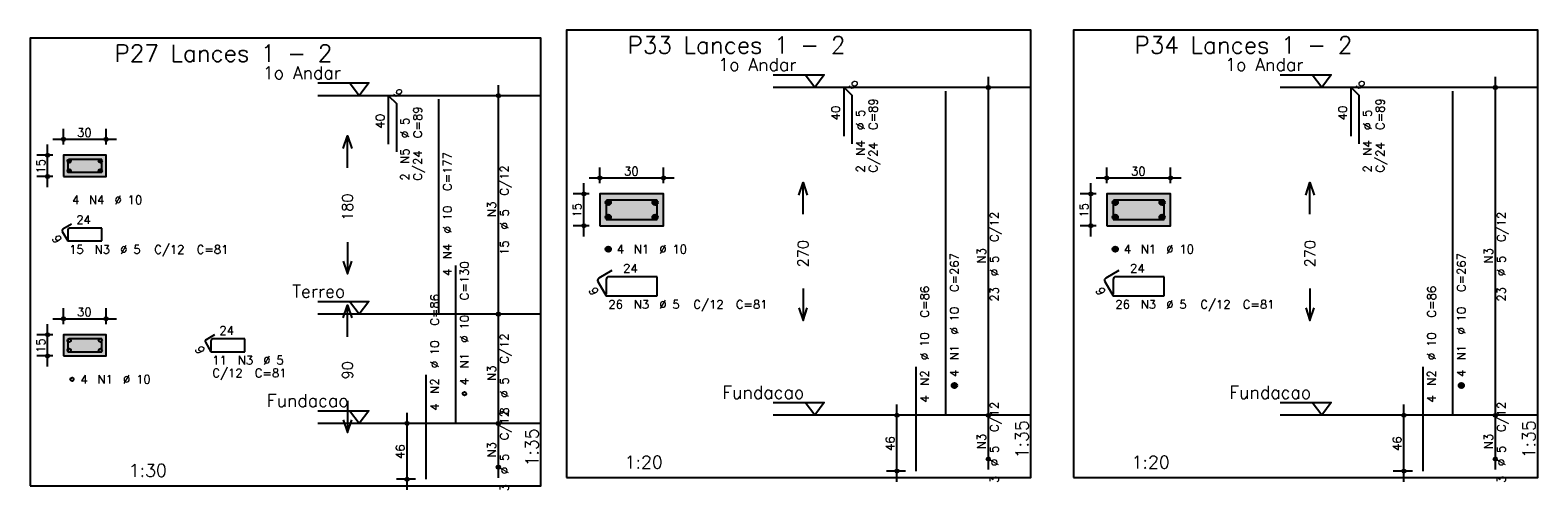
# Model space of a CAD drawing. Extents: x 0 to 119, y 0 to 84.
# Tile 4 of 20: x 39 to 74, y 28 to 39. Entities that reach past the tile are written whole.
import ezdxf

# ---------------------------------------------------------------- set-up
doc = ezdxf.new("R2010")
doc.units = 0
doc.linetypes.add('ESTILO_TQS_0002', pattern=[0.4, 0.1, -0.3])
for name, color, linetype in [('1', 1, 'CONTINUOUS'), ('2', 2, 'CONTINUOUS'), ('3', 3, 'CONTINUOUS'), ('4', 4, 'CONTINUOUS'), ('6', 6, 'CONTINUOUS'), ('7', 7, 'CONTINUOUS')]:
    doc.layers.add(name, color=color, linetype=linetype)
doc.styles.get("Standard").update_dxf_attribs({"font": 'ROMANS.SHX'})

msp = doc.modelspace()

# ---------------------------------------------------------------- linework, layer by layer
at = {"layer": '1', "linetype": 'CONTINUOUS'}
for points in [[(51.6275, 28.503934), (62.5525, 28.503934), (62.5525, 39.032506), (51.6275, 39.032506), (51.6275, 28.503934)], [(63.5525, 28.503934), (74.4775, 28.503934), (74.4775, 39.032506), (63.5525, 39.032506), (63.5525, 28.503934)], [(39.01246, 28.311658), (51.02746, 28.311658), (51.02746, 38.840229), (39.01246, 38.840229), (39.01246, 28.311658)], [(56.4925, 37.982506), (57.6925, 37.982506), (57.4675, 37.682506), (57.2425, 37.982506)], [(68.4175, 37.982506), (69.6175, 37.982506), (69.3925, 37.682506), (69.1675, 37.982506)], [(45.77746, 37.790229), (46.97746, 37.790229), (46.75246, 37.490229), (46.52746, 37.790229)], [(62.5525, 37.682506), (56.4925, 37.682506)], [(74.4775, 37.682506), (68.4175, 37.682506)], [(51.02746, 37.490229), (45.77746, 37.490229)], [(45.77746, 32.647372), (46.97746, 32.647372), (46.75246, 32.347372), (46.52746, 32.647372)], [(51.02746, 32.347372), (45.77746, 32.347372)], [(56.4925, 30.26822), (57.6925, 30.26822), (57.4675, 29.96822), (57.2425, 30.26822)], [(68.4175, 30.26822), (69.6175, 30.26822), (69.3925, 29.96822), (69.1675, 30.26822)], [(45.77746, 30.075943), (46.97746, 30.075943), (46.75246, 29.775943), (46.52746, 30.075943)], [(62.5525, 29.96822), (56.4925, 29.96822)], [(74.4775, 29.96822), (68.4175, 29.96822)], [(51.02746, 29.775943), (45.77746, 29.775943)]]:
    msp.add_lwpolyline(points, dxfattribs=at)
at = {"layer": '1', "linetype": 'ESTILO_TQS_0002'}
for points in [[(39.79746, 35.587967), (40.79746, 35.587967), (40.79746, 36.087967), (39.79746, 36.087967), (39.79746, 35.587967)], [(52.4125, 34.427863), (53.9125, 34.427863), (53.9125, 35.177863), (52.4125, 35.177863), (52.4125, 34.427863)], [(64.3375, 34.427863), (65.8375, 34.427863), (65.8375, 35.177863), (64.3375, 35.177863), (64.3375, 34.427863)], [(39.79746, 31.364158), (40.79746, 31.364158), (40.79746, 31.864158), (39.79746, 31.864158), (39.79746, 31.364158)]]:
    msp.add_lwpolyline(points, dxfattribs=at)
at = {"layer": '2', "linetype": 'CONTINUOUS'}
for p, q in [((50.02746, 32.097372), (50.02746, 37.740229)), ((61.5525, 29.71822), (61.5525, 37.932506)), ((61.5525, 37.682506), (61.5525, 37.682506)), ((73.4775, 29.71822), (73.4775, 37.932506)), ((73.4775, 37.682506), (73.4775, 37.682506)), ((50.02746, 37.490229), (50.02746, 37.490229)), ((39.79746, 36.337967), (39.79746, 36.712967)), ((40.79746, 36.337967), (40.79746, 36.712967)), ((39.42246, 35.337967), (39.42246, 36.337967)), ((39.54746, 36.462967), (41.04746, 36.462967)), ((39.54746, 36.087967), (39.17246, 36.087967)), ((39.79746, 36.087967), (39.79746, 36.087967)), ((39.79746, 36.087967), (39.79746, 36.087967)), ((40.79746, 36.087967), (40.79746, 36.087967)), ((39.54746, 35.587967), (39.17246, 35.587967)), ((39.79746, 35.587967), (39.79746, 35.587967)), ((52.1625, 35.552863), (54.1625, 35.552863)), ((52.4125, 35.427863), (52.4125, 35.802863)), ((53.9125, 35.427863), (53.9125, 35.802863)), ((64.0875, 35.552863), (66.0875, 35.552863)), ((64.3375, 35.427863), (64.3375, 35.802863)), ((65.8375, 35.427863), (65.8375, 35.802863)), ((52.1625, 35.177863), (51.7875, 35.177863)), ((52.0375, 34.177863), (52.0375, 35.427863)), ((52.4125, 35.177863), (52.4125, 35.177863)), ((52.4125, 35.177863), (52.4125, 35.177863)), ((53.9125, 35.177863), (53.9125, 35.177863)), ((64.0875, 35.177863), (63.7125, 35.177863)), ((63.9625, 34.177863), (63.9625, 35.427863)), ((64.3375, 35.177863), (64.3375, 35.177863)), ((64.3375, 35.177863), (64.3375, 35.177863)), ((65.8375, 35.177863), (65.8375, 35.177863)), ((52.1625, 34.427863), (51.7875, 34.427863)), ((52.4125, 34.427863), (52.4125, 34.427863)), ((64.0875, 34.427863), (63.7125, 34.427863)), ((64.3375, 34.427863), (64.3375, 34.427863)), ((39.79746, 32.114158), (39.79746, 32.489158)), ((40.79746, 32.114158), (40.79746, 32.489158)), ((50.02746, 29.525943), (50.02746, 32.597372)), ((50.02746, 32.347372), (50.02746, 32.347372)), ((50.02746, 32.347372), (50.02746, 32.347372)), ((39.42246, 31.114158), (39.42246, 32.114158)), ((39.54746, 32.239158), (41.04746, 32.239158)), ((39.54746, 31.864158), (39.17246, 31.864158)), ((39.79746, 31.864158), (39.79746, 31.864158)), ((39.79746, 31.864158), (39.79746, 31.864158)), ((40.79746, 31.864158), (40.79746, 31.864158)), ((39.54746, 31.364158), (39.17246, 31.364158)), ((39.79746, 31.364158), (39.79746, 31.364158)), ((59.4025, 28.403934), (59.4025, 30.21822)), ((61.5525, 28.689649), (61.5525, 30.21822)), ((71.3275, 28.403934), (71.3275, 30.21822)), ((73.4775, 28.689649), (73.4775, 30.21822)), ((47.87746, 28.211658), (47.87746, 30.025943)), ((50.02746, 28.497372), (50.02746, 30.025943)), ((59.6025, 29.96822), (59.1525, 29.96822)), ((59.8525, 29.96822), (59.8525, 29.96822)), ((61.5525, 29.96822), (61.5525, 29.96822)), ((61.5525, 29.96822), (61.5525, 29.96822)), ((71.5275, 29.96822), (71.0775, 29.96822)), ((71.7775, 29.96822), (71.7775, 29.96822)), ((73.4775, 29.96822), (73.4775, 29.96822)), ((73.4775, 29.96822), (73.4775, 29.96822)), ((48.07746, 29.775943), (47.62746, 29.775943)), ((48.32746, 29.775943), (48.32746, 29.775943)), ((50.02746, 29.775943), (50.02746, 29.775943)), ((50.02746, 29.775943), (50.02746, 29.775943)), ((50.02746, 28.747372), (50.02746, 28.747372)), ((61.5525, 28.939649), (61.5525, 28.939649)), ((73.4775, 28.939649), (73.4775, 28.939649)), ((48.07746, 28.461658), (47.62746, 28.461658)), ((48.32746, 28.461658), (48.32746, 28.461658)), ((59.6025, 28.653934), (59.1525, 28.653934)), ((59.8525, 28.653934), (59.8525, 28.653934)), ((71.5275, 28.653934), (71.0775, 28.653934)), ((71.7775, 28.653934), (71.7775, 28.653934))]:
    msp.add_line(p, q, dxfattribs=at)
for points in [[(46.37746, 36.2438), (46.47746, 36.5438), (46.57746, 36.2438)], [(46.47746, 35.7938), (46.47746, 36.5438)], [(39.79746, 35.587967), (40.79746, 35.587967), (40.79746, 36.087967), (39.79746, 36.087967), (39.79746, 35.587967)], [(52.4125, 34.427863), (53.9125, 34.427863), (53.9125, 35.177863), (52.4125, 35.177863), (52.4125, 34.427863)], [(57.0925, 35.150363), (57.1925, 35.450363), (57.2925, 35.150363)], [(57.1925, 34.700363), (57.1925, 35.450363)], [(64.3375, 34.427863), (65.8375, 34.427863), (65.8375, 35.177863), (64.3375, 35.177863), (64.3375, 34.427863)], [(69.0175, 35.150363), (69.1175, 35.450363), (69.2175, 35.150363)], [(69.1175, 34.700363), (69.1175, 35.450363)], [(46.47746, 34.0438), (46.47746, 33.2938)], [(46.37746, 33.5938), (46.47746, 33.2938), (46.57746, 33.5938)], [(57.1925, 32.950363), (57.1925, 32.200363)], [(69.1175, 32.950363), (69.1175, 32.200363)], [(46.37746, 32.261658), (46.47746, 32.561658), (46.57746, 32.261658)], [(46.47746, 31.811658), (46.47746, 32.561658)], [(57.0925, 32.500363), (57.1925, 32.200363), (57.2925, 32.500363)], [(69.0175, 32.500363), (69.1175, 32.200363), (69.2175, 32.500363)], [(39.79746, 31.364158), (40.79746, 31.364158), (40.79746, 31.864158), (39.79746, 31.864158), (39.79746, 31.364158)], [(46.47746, 30.311658), (46.47746, 29.561658)], [(46.37746, 29.861658), (46.47746, 29.561658), (46.57746, 29.861658)]]:
    msp.add_lwpolyline(points, dxfattribs=at)
for centre, radius in [((61.5525, 37.682506), 0.041625), ((61.5525, 37.682506), 0.02075), ((73.4775, 37.682506), 0.041625), ((73.4775, 37.682506), 0.02075), ((50.02746, 37.490229), 0.041625), ((50.02746, 37.490229), 0.02075), ((39.79746, 36.462967), 0.04), ((39.79746, 36.462967), 0.02), ((40.79746, 36.462967), 0.04), ((40.79746, 36.462967), 0.02), ((39.42246, 36.087967), 0.04), ((39.42246, 36.087967), 0.02), ((39.42246, 35.587967), 0.04), ((39.42246, 35.587967), 0.02), ((52.4125, 35.552863), 0.04), ((52.4125, 35.552863), 0.02), ((53.9125, 35.552863), 0.04), ((53.9125, 35.552863), 0.02), ((64.3375, 35.552863), 0.04), ((64.3375, 35.552863), 0.02), ((65.8375, 35.552863), 0.04), ((65.8375, 35.552863), 0.02), ((52.0375, 35.177863), 0.04), ((52.0375, 35.177863), 0.02), ((63.9625, 35.177863), 0.04), ((63.9625, 35.177863), 0.02), ((52.0375, 34.427863), 0.04), ((52.0375, 34.427863), 0.02), ((63.9625, 34.427863), 0.04), ((63.9625, 34.427863), 0.02), ((39.79746, 32.239158), 0.04), ((40.79746, 32.239158), 0.04), ((50.02746, 32.347372), 0.041625), ((50.02746, 32.347372), 0.041625), ((50.02746, 32.347372), 0.02075), ((50.02746, 32.347372), 0.02075), ((39.79746, 32.239158), 0.02), ((40.79746, 32.239158), 0.02), ((39.42246, 31.864158), 0.04), ((39.42246, 31.864158), 0.02), ((39.42246, 31.364158), 0.04), ((39.42246, 31.364158), 0.02), ((47.87746, 29.775943), 0.04), ((47.87746, 29.775943), 0.02), ((50.02746, 29.775943), 0.041625), ((50.02746, 29.775943), 0.041625), ((50.02746, 29.775943), 0.02075), ((50.02746, 29.775943), 0.02075), ((59.4025, 29.96822), 0.04), ((59.4025, 29.96822), 0.02), ((61.5525, 29.96822), 0.041625), ((61.5525, 29.96822), 0.041625), ((61.5525, 29.96822), 0.02075), ((61.5525, 29.96822), 0.02075), ((71.3275, 29.96822), 0.04), ((71.3275, 29.96822), 0.02), ((73.4775, 29.96822), 0.041625), ((73.4775, 29.96822), 0.041625), ((73.4775, 29.96822), 0.02075), ((73.4775, 29.96822), 0.02075), ((50.02746, 28.747372), 0.041625), ((50.02746, 28.747372), 0.02075), ((61.5525, 28.939649), 0.041625), ((61.5525, 28.939649), 0.02075), ((73.4775, 28.939649), 0.041625), ((73.4775, 28.939649), 0.02075), ((47.87746, 28.461658), 0.04), ((47.87746, 28.461658), 0.02), ((59.4025, 28.653934), 0.04), ((59.4025, 28.653934), 0.02), ((71.3275, 28.653934), 0.04), ((71.3275, 28.653934), 0.02)]:
    msp.add_circle(centre, radius, dxfattribs=at)
for points in [[(39.79746, 35.587967), (40.79746, 35.587967), (40.79746, 36.087967)], [(39.79746, 35.587967), (40.79746, 36.087967), (39.79746, 36.087967)], [(39.79746, 35.587967), (39.79746, 36.087967), (39.79746, 35.587967)], [(52.4125, 34.427863), (53.9125, 34.427863), (53.9125, 35.177863)], [(52.4125, 34.427863), (53.9125, 35.177863), (52.4125, 35.177863)], [(52.4125, 34.427863), (52.4125, 35.177863), (52.4125, 34.427863)], [(64.3375, 34.427863), (65.8375, 34.427863), (65.8375, 35.177863)], [(64.3375, 34.427863), (65.8375, 35.177863), (64.3375, 35.177863)], [(64.3375, 34.427863), (64.3375, 35.177863), (64.3375, 34.427863)], [(39.79746, 31.364158), (40.79746, 31.364158), (40.79746, 31.864158)], [(39.79746, 31.364158), (40.79746, 31.864158), (39.79746, 31.864158)], [(39.79746, 31.364158), (39.79746, 31.864158), (39.79746, 31.364158)]]:
    msp.add_solid(points, dxfattribs=at)
at = {"layer": '3', "linetype": 'CONTINUOUS'}
for p, q in [((39.889564, 35.94876), (39.936667, 35.995863)), ((39.88957, 35.960551), (39.924914, 35.995895)), ((39.892014, 35.939425), (39.946019, 35.993429)), ((39.896048, 35.931673), (39.953774, 35.9894)), ((39.901346, 35.925186), (39.960265, 35.984106)), ((39.907834, 35.91989), (39.965566, 35.977622)), ((39.915592, 35.915862), (39.969566, 35.969836)), ((39.924908, 35.913394), (39.972055, 35.96054)), ((39.936712, 35.913412), (39.972058, 35.948758)), ((40.622897, 35.94876), (40.67, 35.995863)), ((40.622903, 35.960551), (40.658247, 35.995895)), ((40.625347, 35.939425), (40.679352, 35.993429)), ((40.629381, 35.931673), (40.687107, 35.9894)), ((40.634679, 35.925186), (40.693599, 35.984106)), ((40.641168, 35.91989), (40.6989, 35.977622)), ((40.648926, 35.915862), (40.702899, 35.969836)), ((40.658242, 35.913394), (40.705388, 35.96054)), ((40.670045, 35.913412), (40.705392, 35.948758)), ((39.889564, 35.715426), (39.936667, 35.762529)), ((39.88957, 35.727217), (39.924914, 35.762562)), ((39.892014, 35.706092), (39.946019, 35.760096)), ((39.896048, 35.69834), (39.953774, 35.756066)), ((39.901346, 35.691853), (39.960265, 35.750772)), ((39.907834, 35.686556), (39.965566, 35.744288)), ((39.915592, 35.682529), (39.969566, 35.736502)), ((39.924908, 35.68006), (39.972055, 35.727207)), ((39.936712, 35.680078), (39.972058, 35.715425)), ((40.622897, 35.715426), (40.67, 35.762529)), ((40.622903, 35.727217), (40.658247, 35.762562)), ((40.625347, 35.706092), (40.679352, 35.760096)), ((40.629381, 35.69834), (40.687107, 35.756066)), ((40.634679, 35.691853), (40.693599, 35.750772)), ((40.641168, 35.686556), (40.6989, 35.744288)), ((40.648926, 35.682529), (40.702899, 35.736502)), ((40.658242, 35.68006), (40.705388, 35.727207)), ((40.670045, 35.680078), (40.705392, 35.715425)), ((52.550656, 34.969052), (52.62131, 35.039706)), ((52.550665, 34.986738), (52.603681, 35.039754)), ((52.554331, 34.955049), (52.635338, 35.036056)), ((52.560382, 34.943422), (52.646971, 35.030012)), ((52.568328, 34.933691), (52.656708, 35.022071)), ((52.578062, 34.925747), (52.664659, 35.012345)), ((52.589698, 34.919706), (52.670658, 35.000666)), ((52.603673, 34.916002), (52.674393, 34.986723)), ((52.621378, 34.91603), (52.674397, 34.96905)), ((53.650656, 34.969052), (53.72131, 35.039706)), ((53.650665, 34.986738), (53.703681, 35.039754)), ((53.654331, 34.955049), (53.735338, 35.036056)), ((53.660382, 34.943422), (53.746971, 35.030012)), ((53.668328, 34.933691), (53.756708, 35.022071)), ((53.678062, 34.925747), (53.764659, 35.012345)), ((53.689698, 34.919706), (53.770658, 35.000666)), ((53.703673, 34.916002), (53.774393, 34.986723)), ((53.721378, 34.91603), (53.774397, 34.96905)), ((64.475656, 34.969052), (64.54631, 35.039706)), ((64.475665, 34.986738), (64.528681, 35.039754)), ((64.479331, 34.955049), (64.560338, 35.036056)), ((64.485382, 34.943422), (64.571971, 35.030012)), ((64.493328, 34.933691), (64.581708, 35.022071)), ((64.503062, 34.925747), (64.589659, 35.012345)), ((64.514698, 34.919706), (64.595658, 35.000666)), ((64.528673, 34.916002), (64.599393, 34.986723)), ((64.546378, 34.91603), (64.599397, 34.96905)), ((65.575656, 34.969052), (65.64631, 35.039706)), ((65.575665, 34.986738), (65.628681, 35.039754)), ((65.579331, 34.955049), (65.660338, 35.036056)), ((65.585382, 34.943422), (65.671971, 35.030012)), ((65.593328, 34.933691), (65.681708, 35.022071)), ((65.603062, 34.925747), (65.689659, 35.012345)), ((65.614698, 34.919706), (65.695658, 35.000666)), ((65.628673, 34.916002), (65.699393, 34.986723)), ((65.646378, 34.91603), (65.699397, 34.96905)), ((52.550656, 34.619052), (52.62131, 34.689706)), ((52.550665, 34.636738), (52.603681, 34.689754)), ((52.554331, 34.605049), (52.635338, 34.686056)), ((52.560382, 34.593422), (52.646971, 34.680012)), ((52.568328, 34.583691), (52.656708, 34.672071)), ((52.578062, 34.575747), (52.664659, 34.662345)), ((52.589698, 34.569706), (52.670658, 34.650666)), ((52.603673, 34.566002), (52.674393, 34.636723)), ((52.621378, 34.56603), (52.674397, 34.61905)), ((53.650656, 34.619052), (53.72131, 34.689706)), ((53.650665, 34.636738), (53.703681, 34.689754)), ((53.654331, 34.605049), (53.735338, 34.686056)), ((53.660382, 34.593422), (53.746971, 34.680012)), ((53.668328, 34.583691), (53.756708, 34.672071)), ((53.678062, 34.575747), (53.764659, 34.662345)), ((53.689698, 34.569706), (53.770658, 34.650666)), ((53.703673, 34.566002), (53.774393, 34.636723)), ((53.721378, 34.56603), (53.774397, 34.61905)), ((64.475656, 34.619052), (64.54631, 34.689706)), ((64.475665, 34.636738), (64.528681, 34.689754)), ((64.479331, 34.605049), (64.560338, 34.686056)), ((64.485382, 34.593422), (64.571971, 34.680012)), ((64.493328, 34.583691), (64.581708, 34.672071)), ((64.503062, 34.575747), (64.589659, 34.662345)), ((64.514698, 34.569706), (64.595658, 34.650666)), ((64.528673, 34.566002), (64.599393, 34.636723)), ((64.546378, 34.56603), (64.599397, 34.61905)), ((65.575656, 34.619052), (65.64631, 34.689706)), ((65.575665, 34.636738), (65.628681, 34.689754)), ((65.579331, 34.605049), (65.660338, 34.686056)), ((65.585382, 34.593422), (65.671971, 34.680012)), ((65.593328, 34.583691), (65.681708, 34.672071)), ((65.603062, 34.575747), (65.689659, 34.662345)), ((65.614698, 34.569706), (65.695658, 34.650666)), ((65.628673, 34.566002), (65.699393, 34.636723)), ((65.646378, 34.56603), (65.699397, 34.61905)), ((52.550656, 33.869052), (52.62131, 33.939706)), ((52.550665, 33.886738), (52.603681, 33.939754)), ((52.554331, 33.855049), (52.635338, 33.936056)), ((52.560382, 33.843422), (52.646971, 33.930012)), ((52.568328, 33.833691), (52.656708, 33.922071)), ((52.578062, 33.825747), (52.664659, 33.912345)), ((52.589698, 33.819706), (52.670658, 33.900666)), ((52.603673, 33.816002), (52.674393, 33.886723)), ((52.621378, 33.81603), (52.674397, 33.86905)), ((64.475656, 33.869052), (64.54631, 33.939706)), ((64.475665, 33.886738), (64.528681, 33.939754)), ((64.479331, 33.855049), (64.560338, 33.936056)), ((64.485382, 33.843422), (64.571971, 33.930012)), ((64.493328, 33.833691), (64.581708, 33.922071)), ((64.503062, 33.825747), (64.589659, 33.912345)), ((64.514698, 33.819706), (64.595658, 33.900666)), ((64.528673, 33.816002), (64.599393, 33.886723)), ((64.546378, 33.81603), (64.599397, 33.86905)), ((60.690656, 30.659409), (60.76131, 30.730063)), ((60.690665, 30.677095), (60.743681, 30.730112)), ((60.694331, 30.645407), (60.775338, 30.726413)), ((60.700382, 30.633779), (60.786971, 30.720369)), ((60.708328, 30.624048), (60.796708, 30.712428)), ((60.718062, 30.616104), (60.804659, 30.702702)), ((60.729698, 30.610063), (60.810658, 30.691023)), ((60.743673, 30.60636), (60.814393, 30.67708)), ((60.761378, 30.606387), (60.814397, 30.659407)), ((72.615656, 30.659409), (72.68631, 30.730063)), ((72.615665, 30.677095), (72.668681, 30.730112)), ((72.619331, 30.645407), (72.700338, 30.726413)), ((72.625382, 30.633779), (72.711971, 30.720369)), ((72.633328, 30.624048), (72.721708, 30.712428)), ((72.643062, 30.616104), (72.729659, 30.702702)), ((72.654698, 30.610063), (72.735658, 30.691023)), ((72.668673, 30.60636), (72.739393, 30.67708)), ((72.686378, 30.606387), (72.739397, 30.659407))]:
    msp.add_line(p, q, dxfattribs=at)
for centre, radius in [((39.930793, 35.954634), 0.041667), ((40.664127, 35.954634), 0.041667), ((39.930793, 35.7213), 0.041667), ((40.664127, 35.7213), 0.041667), ((52.6125, 34.977863), 0.0625), ((53.7125, 34.977863), 0.0625), ((64.5375, 34.977863), 0.0625), ((65.6375, 34.977863), 0.0625), ((52.6125, 34.627863), 0.0625), ((53.7125, 34.627863), 0.0625), ((64.5375, 34.627863), 0.0625), ((65.6375, 34.627863), 0.0625), ((52.6125, 33.877863), 0.0625), ((64.5375, 33.877863), 0.0625), ((39.930793, 31.730824), 0.041667), ((40.664127, 31.730824), 0.041667), ((39.930793, 31.497491), 0.041667), ((40.664127, 31.497491), 0.041667), ((39.99746, 30.814158), 0.041667), ((49.22746, 30.475943), 0.041667), ((60.7525, 30.66822), 0.0625), ((72.6775, 30.66822), 0.0625)]:
    msp.add_circle(centre, radius, dxfattribs=at)
at = {"layer": '4', "linetype": 'CONTINUOUS'}
for p, q in [((39.89746, 35.9463), (39.89746, 35.687967)), ((39.89746, 35.9463), (39.89746, 35.712967)), ((40.17246, 35.987967), (39.939127, 35.987967)), ((40.69746, 35.987967), (39.939127, 35.987967)), ((40.69746, 35.687967), (40.69746, 35.987967)), ((39.89746, 35.687967), (40.69746, 35.687967)), ((52.5625, 34.965363), (52.5625, 34.577863)), ((52.5625, 34.965363), (52.5625, 34.615363)), ((52.975, 35.027863), (52.625, 35.027863)), ((53.7625, 35.027863), (52.625, 35.027863)), ((53.7625, 34.577863), (53.7625, 35.027863)), ((64.4875, 34.965363), (64.4875, 34.577863)), ((64.4875, 34.965363), (64.4875, 34.615363)), ((64.9, 35.027863), (64.55, 35.027863)), ((65.6875, 35.027863), (64.55, 35.027863)), ((65.6875, 34.577863), (65.6875, 35.027863)), ((52.5625, 34.577863), (53.7625, 34.577863)), ((64.4875, 34.577863), (65.6875, 34.577863)), ((39.89746, 31.722491), (39.89746, 31.464158)), ((39.89746, 31.722491), (39.89746, 31.489158)), ((40.17246, 31.764158), (39.939127, 31.764158)), ((40.69746, 31.764158), (39.939127, 31.764158)), ((40.69746, 31.464158), (40.69746, 31.764158)), ((39.89746, 31.464158), (40.69746, 31.464158))]:
    msp.add_line(p, q, dxfattribs=at)
for centre, radius in [((39.939127, 35.9463), 0.041667), ((39.939127, 35.9463), 0.041667), ((52.625, 34.965363), 0.0625), ((52.625, 34.965363), 0.0625), ((64.55, 34.965363), 0.0625), ((64.55, 34.965363), 0.0625), ((39.939127, 31.722491), 0.041667), ((39.939127, 31.722491), 0.041667)]:
    msp.add_arc(centre, radius, 90, 180, dxfattribs=at)
at = {"layer": '6', "linetype": 'CONTINUOUS'}
for p, q in [((58.160674, 36.539649), (58.160674, 37.682506)), ((58.160674, 37.682506), (58.342502, 37.500678)), ((60.5525, 29.96822), (60.5525, 37.596791)), ((70.085674, 36.539649), (70.085674, 37.682506)), ((70.085674, 37.682506), (70.267502, 37.500678)), ((72.4775, 29.96822), (72.4775, 37.596791)), ((47.445634, 36.347372), (47.445634, 37.490229)), ((47.445634, 37.490229), (47.627462, 37.308402)), ((47.627462, 37.308402), (47.627462, 36.165544)), ((48.62746, 32.347372), (48.62746, 37.404515)), ((58.342502, 37.500678), (58.342502, 36.357821)), ((70.267502, 37.500678), (70.267502, 36.357821)), ((39.985617, 34.468608), (39.783544, 34.351941)), ((39.768293, 34.295024), (39.89746, 34.0713)), ((39.89746, 34.329634), (39.89746, 34.0963)), ((39.89746, 34.0713), (40.69746, 34.0713)), ((40.69746, 34.3713), (39.939127, 34.3713)), ((40.69746, 34.0713), (40.69746, 34.3713)), ((49.02746, 29.775943), (49.02746, 33.490229)), ((52.694735, 33.373824), (52.391627, 33.198824)), ((64.619735, 33.373824), (64.316627, 33.198824)), ((52.36875, 33.113448), (52.5625, 32.777863)), ((52.5625, 33.165363), (52.5625, 32.815363)), ((53.7625, 33.227863), (52.625, 33.227863)), ((53.7625, 32.777863), (53.7625, 33.227863)), ((64.29375, 33.113448), (64.4875, 32.777863)), ((64.4875, 33.165363), (64.4875, 32.815363)), ((65.6875, 33.227863), (64.55, 33.227863)), ((65.6875, 32.777863), (65.6875, 33.227863)), ((52.5625, 32.777863), (53.7625, 32.777863)), ((64.4875, 32.777863), (65.6875, 32.777863)), ((43.13496, 31.687881), (43.264127, 31.464158)), ((43.352284, 31.861465), (43.150211, 31.744799)), ((43.264127, 31.722491), (43.264127, 31.489158)), ((44.064127, 31.764158), (43.305793, 31.764158)), ((44.064127, 31.464158), (44.064127, 31.764158)), ((43.264127, 31.464158), (44.064127, 31.464158)), ((48.32746, 28.461658), (48.32746, 30.9188)), ((59.8525, 28.653934), (59.8525, 31.111077)), ((71.7775, 28.653934), (71.7775, 31.111077))]:
    msp.add_line(p, q, dxfattribs=at)
for centre, radius, start, end in [((39.804378, 34.315857), 0.041667, 120, 210), ((39.939127, 34.329634), 0.041667, 90, 180), ((52.422877, 33.144698), 0.0625, 120, 210), ((52.625, 33.165363), 0.0625, 90, 180), ((64.347877, 33.144698), 0.0625, 120, 210), ((64.55, 33.165363), 0.0625, 90, 180), ((43.171044, 31.708714), 0.041667, 120, 210), ((43.305793, 31.722491), 0.041667, 90, 180)]:
    msp.add_arc(centre, radius, start, end, dxfattribs=at)

# ---------------------------------------------------------------- texts
at = {"layer": '1', "linetype": 'CONTINUOUS'}
for s, p in [(' 1o Andar', (54.9925, 38.072506)), (' 1o Andar', (66.9175, 38.072506)), (' 1o Andar', (44.27746, 37.880229)), ('Terreo', (45.17746, 32.737372)), ('Fundacao', (55.2925, 30.35822)), ('Fundacao', (67.2175, 30.35822)), ('Fundacao', (44.57746, 30.165943))]:
    msp.add_text(s, height=0.3, dxfattribs=at).set_placement(p)
at = {"layer": '2', "linetype": 'CONTINUOUS'}
for s, height, rotation, p in [('9', 0.2, 315, (47.536548, 37.540737)), ('9', 0.2, 315, (58.251588, 37.733013)), ('9', 0.2, 315, (70.176588, 37.733013)), ('C=89', 0.2, 90, (58.9425, 36.682506)), ('C=89', 0.2, 90, (70.8675, 36.682506)), ('40', 0.2, 90, (47.345634, 36.7188)), ('%%c 5', 0.2, 90, (47.92746, 36.490229)), ('C=89', 0.2, 90, (48.22746, 36.490229)), ('40', 0.2, 90, (58.060674, 36.911077)), ('%%c 5', 0.2, 90, (58.6425, 36.682506)), ('40', 0.2, 90, (69.985674, 36.911077)), ('%%c 5', 0.2, 90, (70.5675, 36.682506)), ('N5', 0.2, 90, (47.92746, 35.890229)), ('N4', 0.2, 90, (58.6425, 36.082506)), ('C/24', 0.2, 90, (58.9425, 35.682506)), ('N4', 0.2, 90, (70.5675, 36.082506)), ('C/24', 0.2, 90, (70.8675, 35.682506)), ('15', 0.2, 90, (39.36246, 35.657967)), ('C/24', 0.2, 90, (48.22746, 35.490229)), ('C=177', 0.2, 90, (48.92746, 35.247372)), ('2', 0.2, 90, (58.6425, 35.682506)), ('2', 0.2, 90, (70.5675, 35.682506)), ('2', 0.2, 90, (47.92746, 35.490229)), ('C/12', 0.2, 90, (50.26746, 35.1388)), ('180', 0.25, 90, (46.60246, 34.5438)), ('%%c 10', 0.2, 90, (48.92746, 34.247372)), ('N3', 0.2, 90, (49.96746, 34.6388)), ('15', 0.2, 90, (51.9775, 34.622863)), ('15', 0.2, 90, (63.9025, 34.622863)), ('%%c 5', 0.2, 90, (50.26746, 34.3388)), ('C/12', 0.2, 90, (61.7925, 34.045363)), ('C/12', 0.2, 90, (73.7175, 34.045363)), ('9', 0.2, 300, (39.512652, 34.137807)), ('N4', 0.2, 90, (48.92746, 33.647372)), ('15', 0.2, 90, (50.26746, 33.7388)), ('270', 0.25, 90, (57.3175, 33.450363)), ('N3', 0.2, 90, (61.4925, 33.545363)), ('270', 0.25, 90, (69.2425, 33.450363)), ('N3', 0.2, 90, (73.4175, 33.545363)), ('4', 0.2, 90, (48.92746, 33.247372)), ('C=130', 0.2, 90, (49.32746, 32.675943)), ('C=267', 0.2, 90, (60.8525, 32.86822)), ('%%c 5', 0.2, 90, (61.7925, 33.245363)), ('C=267', 0.2, 90, (72.7775, 32.86822)), ('%%c 5', 0.2, 90, (73.7175, 33.245363)), ('9', 0.2, 300, (52.140192, 32.909321)), ('9', 0.2, 300, (64.065192, 32.909321)), ('C=86', 0.2, 90, (48.62746, 32.075943)), ('C=86', 0.2, 90, (60.1525, 32.26822)), ('23', 0.2, 90, (61.7925, 32.645363)), ('C=86', 0.2, 90, (72.0775, 32.26822)), ('23', 0.2, 90, (73.7175, 32.645363)), ('%%c 10', 0.2, 90, (60.8525, 31.86822)), ('%%c 10', 0.2, 90, (72.7775, 31.86822)), ('%%c 10', 0.2, 90, (49.32746, 31.675943)), ('15', 0.2, 90, (39.36246, 31.434158)), ('9', 0.2, 300, (42.879319, 31.530664)), ('%%c 10', 0.2, 90, (48.62746, 31.075943)), ('C/12', 0.2, 90, (50.26746, 31.181658)), ('%%c 10', 0.2, 90, (60.1525, 31.26822)), ('N1', 0.2, 90, (60.8525, 31.26822)), ('%%c 10', 0.2, 90, (72.0775, 31.26822)), ('N1', 0.2, 90, (72.7775, 31.26822)), ('N1', 0.2, 90, (49.32746, 31.075943)), ('90', 0.25, 90, (46.60246, 30.811658)), ('N3', 0.2, 90, (49.96746, 30.781658)), ('N2', 0.2, 90, (60.1525, 30.66822)), ('4', 0.2, 90, (60.8525, 30.86822)), ('N2', 0.2, 90, (72.0775, 30.66822)), ('4', 0.2, 90, (72.7775, 30.86822)), ('N2', 0.2, 90, (48.62746, 30.475943)), ('4', 0.2, 90, (49.32746, 30.675943)), ('%%c 5', 0.2, 90, (50.26746, 30.381658)), ('4', 0.2, 90, (48.62746, 30.075943)), ('4', 0.2, 90, (60.1525, 30.26822)), ('4', 0.2, 90, (72.0775, 30.26822)), ('C/12', 0.2, 90, (50.26746, 29.381658)), ('8', 0.2, 90, (50.26746, 29.981658)), ('C/12', 0.2, 90, (61.7925, 29.573934)), ('C/12', 0.2, 90, (73.7175, 29.573934)), ('1:35', 0.3, 90, (50.96746, 28.761658)), ('N3', 0.2, 90, (61.4925, 29.173934)), ('1:35', 0.3, 90, (62.4925, 28.953934)), ('N3', 0.2, 90, (73.4175, 29.173934)), ('1:35', 0.3, 90, (74.4175, 28.953934)), ('46', 0.2, 90, (47.81746, 28.9388)), ('N3', 0.2, 90, (49.96746, 28.981658)), ('46', 0.2, 90, (59.3425, 29.131077)), ('%%c 5', 0.2, 90, (61.7925, 28.773934)), ('46', 0.2, 90, (71.2675, 29.131077)), ('%%c 5', 0.2, 90, (73.7175, 28.773934)), ('%%c 5', 0.2, 90, (50.26746, 28.581658)), ('3', 0.2, 90, (61.7925, 28.373934)), ('3', 0.2, 90, (73.7175, 28.373934)), ('3', 0.2, 90, (50.26746, 28.181658))]:
    msp.add_text(s, height=height, rotation=rotation, dxfattribs=at).set_placement(p)
for s, height, p in [('1', 0.01, (62.3425, 37.682506)), ('1', 0.01, (74.2675, 37.682506)), ('2', 0.01, (50.81746, 37.490229)), ('30', 0.2, (40.11746, 36.522967)), ('30', 0.2, (52.9825, 35.612863)), ('30', 0.2, (64.9075, 35.612863)), ('4', 0.2, (39.99746, 34.937967)), ('N4', 0.2, (40.39746, 34.937967)), ('%%c 10', 0.2, (40.99746, 34.937967)), ('24', 0.2, (40.09746, 34.4713)), ('15', 0.2, (39.930793, 33.7713)), ('N3', 0.2, (40.530793, 33.7713)), ('%%c 5', 0.2, (41.130793, 33.7713)), ('C/12', 0.2, (41.930793, 33.7713)), ('C=81', 0.2, (42.930793, 33.7713)), ('4', 0.2, (52.8125, 33.777863)), ('N1', 0.2, (53.2125, 33.777863)), ('%%c 10', 0.2, (53.8125, 33.777863)), ('4', 0.2, (64.7375, 33.777863)), ('N1', 0.2, (65.1375, 33.777863)), ('%%c 10', 0.2, (65.7375, 33.777863)), ('24', 0.2, (52.9625, 33.327863)), ('24', 0.2, (64.8875, 33.327863)), ('26', 0.2, (52.6125, 32.477863)), ('N3', 0.2, (53.2125, 32.477863)), ('%%c 5', 0.2, (53.8125, 32.477863)), ('C/12', 0.2, (54.6125, 32.477863)), ('C=81', 0.2, (55.6125, 32.477863)), ('26', 0.2, (64.5375, 32.477863)), ('N3', 0.2, (65.1375, 32.477863)), ('%%c 5', 0.2, (65.7375, 32.477863)), ('C/12', 0.2, (66.5375, 32.477863)), ('C=81', 0.2, (67.5375, 32.477863)), ('30', 0.2, (40.11746, 32.299158)), ('1', 0.01, (50.81746, 32.347372)), ('24', 0.2, (43.464127, 31.864158)), ('11', 0.2, (43.29746, 31.164158)), ('N3', 0.2, (43.89746, 31.164158)), ('%%c 5', 0.2, (44.49746, 31.164158)), ('4', 0.2, (40.19746, 30.714158)), ('N1', 0.2, (40.59746, 30.714158)), ('%%c 10', 0.2, (41.19746, 30.714158)), ('C/12', 0.2, (43.29746, 30.864158)), ('C=81', 0.2, (44.29746, 30.864158)), ('0', 0.01, (62.3425, 29.96822)), ('0', 0.01, (74.2675, 29.96822)), ('0', 0.01, (50.81746, 29.775943)), ('1:30', 0.3, (41.32996, 28.521658)), ('1:20', 0.3, (52.995, 28.713934)), ('1:20', 0.3, (64.92, 28.713934))]:
    msp.add_text(s, height=height, dxfattribs=at).set_placement(p)
at = {"layer": '7', "linetype": 'CONTINUOUS'}
for s, p in [('P27 Lances 1 - 2', (40.99496, 38.290229)), ('P33 Lances 1 - 2', (53.065, 38.482506)), ('P34 Lances 1 - 2', (64.99, 38.482506))]:
    msp.add_text(s, height=0.4, dxfattribs=at).set_placement(p)

doc.saveas('drawing.dxf')
